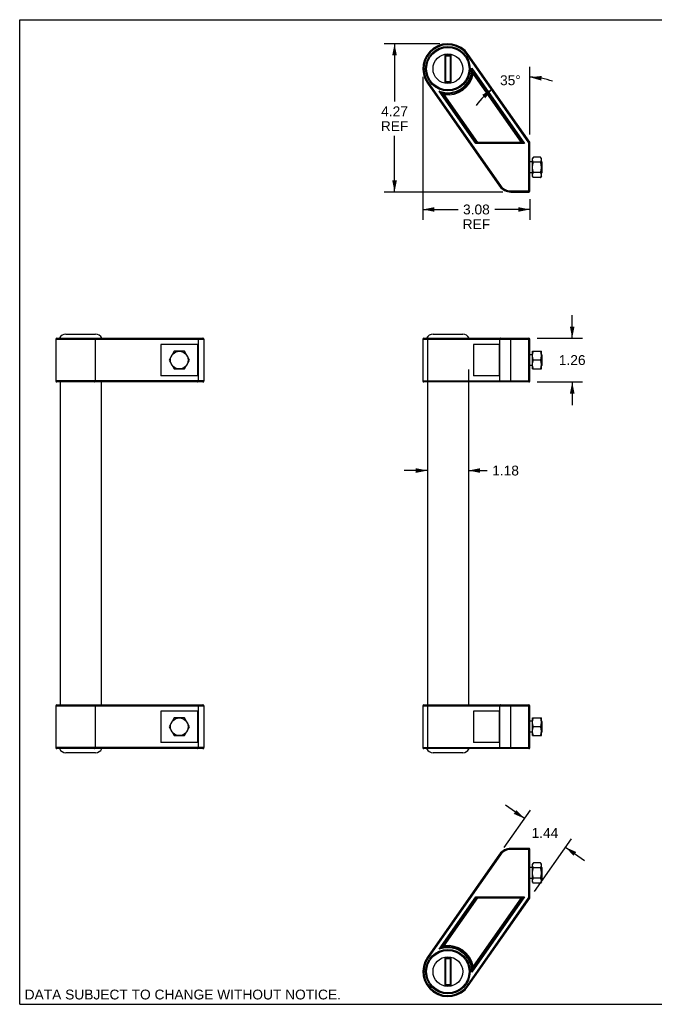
# Model space of a CAD drawing. Header units: inches. Extents: x 0 to 36.7, y 0 to 28.3.
# Tile 1 of 2: x 0 to 18.3, y 0 to 28.3. Entities that reach past the tile are written whole.
import ezdxf

# ---------------------------------------------------------------- set-up
doc = ezdxf.new("R2010")
doc.units = ezdxf.units.IN
doc.header["$LTSCALE"] = 2.016667
doc.header["$MEASUREMENT"] = 0
doc.layers.get('0').update_dxf_attribs({"linetype": 'CONTINUOUS'})
doc.layers.add('DIMENSIONS', color=7, linetype='CONTINUOUS')
doc.styles.get("Standard").update_dxf_attribs({"font": 'arial.ttf'})
doc.dimstyles.new('DIMSTYLE_1', dxfattribs={"dimtxt": 0.283333, "dimasz": 0.333333, "dimexe": 0.09, "dimexo": 0.07, "dimgap": 0.0425, "dimtad": 0, "dimtih": 1, "dimtoh": 1, "dimzin": 4, "dimdsep": 46, "dimtxsty": 'Standard', "dimblk": '_FILLED', "dimblk1": '_FILLED', "dimblk2": '_FILLED', "dimcen": 0.09, "dimazin": 1, "dimtfac": 1, "dimtdec": 3, "dimtofl": 0, "dimtmove": 0, "dimatfit": 3, "dimldrblk": '_FILLED', "dimfxl": 0, "dimtolj": 1, "dimtzin": 4, "dimarcsym": 0})
doc.dimstyles.new('DIMSTYLE_2', dxfattribs={"dimtxt": 0.283333, "dimasz": 0.333333, "dimexe": 0.09, "dimexo": 0.07, "dimgap": 0.0425, "dimtad": 0, "dimtih": 1, "dimtoh": 1, "dimdec": 0, "dimzin": 4, "dimdsep": 46, "dimtxsty": 'Standard', "dimblk": '_FILLED', "dimblk1": '_FILLED', "dimblk2": '_FILLED', "dimcen": 0.09, "dimadec": 0, "dimazin": 1, "dimtfac": 1, "dimtdec": 3, "dimtofl": 0, "dimtmove": 0, "dimatfit": 3, "dimldrblk": '_FILLED', "dimfxl": 0, "dimtolj": 1, "dimtzin": 4, "dimarcsym": 0})

# ---------------------------------------------------------------- blocks, each defined once
blk = doc.blocks.new('_FILLED')
at = {"color": 0, "linetype": 'ByBlock'}
blk.add_solid([(0, 0), (-1, 0.2), (-1, -0.2)], dxfattribs=at)
blk = doc.blocks.new('*D1')
at = {"layer": 'DIMENSIONS', "color": 2, "linetype": 'Continuous'}
for p, q in [((12.09, 27.64), (10.489, 27.64)), ((10.789, 27.64), (10.789, 25.98)), ((10.789, 23.374), (10.789, 24.988)), ((13.906, 23.374), (10.489, 23.374))]:
    blk.add_line(p, q, dxfattribs=at)
at = {"layer": 'DIMENSIONS', "color": 2, "linetype": 'Continuous', "xscale": 0.3333333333, "yscale": 0.3333333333, "zscale": 0.3333333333}
for p, rotation in [((10.789, 27.64), 90), ((10.789, 23.374), 270)]:
    blk.add_blockref('_FILLED', p, dxfattribs=dict(at, rotation=rotation))
at = {"layer": 'DIMENSIONS', "color": 2, "linetype": 'Continuous', "insert": (10.789, 25.838), "char_height": 0.2833, "width": 0.78996, "attachment_point": 2, "line_spacing_factor": 0.9}
blk.add_mtext('4.27\\PREF', dxfattribs=at)
blk = doc.blocks.new('*D2')
at = {"layer": 'DIMENSIONS', "color": 2, "linetype": 'Continuous'}
for p, q in [((11.605, 26.689), (11.605, 22.572)), ((14.685, 23.17), (14.685, 22.572)), ((11.605, 22.872), (12.618, 22.872)), ((14.685, 22.872), (13.672, 22.872))]:
    blk.add_line(p, q, dxfattribs=at)
at = {"layer": 'DIMENSIONS', "color": 2, "linetype": 'Continuous', "xscale": 0.3333333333, "yscale": 0.3333333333, "zscale": 0.3333333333, "rotation": 180}
blk.add_blockref('_FILLED', (11.605, 22.872), dxfattribs=at)
at = {"layer": 'DIMENSIONS', "color": 2, "linetype": 'Continuous', "xscale": 0.3333333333, "yscale": 0.3333333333, "zscale": 0.3333333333}
blk.add_blockref('_FILLED', (14.685, 22.872), dxfattribs=at)
at = {"layer": 'DIMENSIONS', "color": 2, "linetype": 'Continuous', "insert": (13.145, 23.014), "char_height": 0.2833, "width": 0.78996, "attachment_point": 2, "line_spacing_factor": 0.9}
blk.add_mtext('3.08\\PREF', dxfattribs=at)
blk = doc.blocks.new('*D3')
at = {"layer": 'DIMENSIONS', "color": 2, "linetype": 'Continuous'}
blk.add_line((14.685, 25.025), (14.685, 26.977), dxfattribs=at)
for start, end in [(69.6352, 90), (125, 145.3648)]:
    blk.add_arc((14.685, 24.801), 1.876, start, end, dxfattribs=at)
for points in [[(15.023, 26.714), (14.685, 26.677), (15.012, 26.581)], [(13.398, 26.072), (13.61, 26.337), (13.312, 26.174)]]:
    blk.add_solid(points, dxfattribs=at)
at = {"layer": 'DIMENSIONS', "color": 2, "linetype": 'Continuous', "insert": (14.121, 26.732), "char_height": 0.28333, "width": 0.62916, "attachment_point": 2, "line_spacing_factor": 0.9}
blk.add_mtext('35\\fgdt;{\\fgdt;~}', dxfattribs=at)
blk = doc.blocks.new('*D4')
at = {"layer": 'DIMENSIONS', "color": 2, "linetype": 'Continuous'}
for p, q in [((15.902, 19.168), (15.902, 19.835)), ((14.889, 19.168), (16.202, 19.168)), ((14.889, 17.908), (16.202, 17.908)), ((15.902, 17.908), (15.902, 17.241))]:
    blk.add_line(p, q, dxfattribs=at)
at = {"layer": 'DIMENSIONS', "color": 2, "linetype": 'Continuous', "xscale": 0.3333333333, "yscale": 0.3333333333, "zscale": 0.3333333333}
for p, rotation in [((15.902, 19.168), 270), ((15.902, 17.908), 90)]:
    blk.add_blockref('_FILLED', p, dxfattribs=dict(at, rotation=rotation))
at = {"layer": 'DIMENSIONS', "color": 2, "linetype": 'Continuous', "insert": (15.902, 18.68), "char_height": 0.2833, "width": 0.76995, "attachment_point": 2, "line_spacing_factor": 0.9}
blk.add_mtext('1.26', dxfattribs=at)
blk = doc.blocks.new('*D5')
at = {"layer": 'DIMENSIONS', "color": 2, "linetype": 'Continuous'}
for p, q in [((12.914, 18.264), (12.914, 15.06)), ((11.733, 15.36), (11.066, 15.36)), ((12.914, 15.36), (13.457, 15.36))]:
    blk.add_line(p, q, dxfattribs=at)
at = {"layer": 'DIMENSIONS', "color": 2, "linetype": 'Continuous', "xscale": 0.3333333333, "yscale": 0.3333333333, "zscale": 0.3333333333}
blk.add_blockref('_FILLED', (11.733, 15.36), dxfattribs=at)
at = {"layer": 'DIMENSIONS', "color": 2, "linetype": 'Continuous', "xscale": 0.3333333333, "yscale": 0.3333333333, "zscale": 0.3333333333, "rotation": 180}
blk.add_blockref('_FILLED', (12.914, 15.36), dxfattribs=at)
at = {"layer": 'DIMENSIONS', "color": 2, "linetype": 'Continuous', "insert": (13.599, 15.501), "char_height": 0.2833, "width": 0.76995, "attachment_point": 1, "line_spacing_factor": 0.9}
blk.add_mtext('1.18', dxfattribs=at)
blk = doc.blocks.new('*D6')
at = {"layer": 'DIMENSIONS', "color": 2, "linetype": 'Continuous'}
for p, q in [((14.53, 5.344), (13.983, 5.726)), ((13.945, 4.509), (14.702, 5.59)), ((14.814, 3.244), (15.879, 4.765)), ((15.707, 4.52), (16.253, 4.137))]:
    blk.add_line(p, q, dxfattribs=at)
at = {"layer": 'DIMENSIONS', "color": 2, "linetype": 'Continuous', "xscale": 0.3333333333, "yscale": 0.3333333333, "zscale": 0.3333333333}
for p, rotation in [((14.53, 5.344), 325), ((15.707, 4.52), 145)]:
    blk.add_blockref('_FILLED', p, dxfattribs=dict(at, rotation=rotation))
at = {"layer": 'DIMENSIONS', "color": 2, "linetype": 'Continuous', "insert": (15.118, 5.073), "char_height": 0.2833, "width": 0.76995, "attachment_point": 2, "line_spacing_factor": 0.9}
blk.add_mtext('1.44', dxfattribs=at)

msp = doc.modelspace()

# ---------------------------------------------------------------- linework, layer by layer
at = {"color": 7, "linetype": 'Continuous'}
for p, q in [((0, 0), (0, 28.333)), ((0, 28.333), (36.667, 28.333)), ((12.241, 26.527), (12.241, 27.317)), ((12.261, 27.297), (12.241, 27.317)), ((12.241, 27.317), (12.406, 27.317)), ((12.261, 26.547), (12.261, 27.297)), ((12.261, 27.297), (12.386, 27.297)), ((12.386, 27.297), (12.406, 27.317)), ((12.386, 27.297), (12.386, 26.547)), ((12.406, 27.317), (12.406, 26.527)), ((12.887, 27.317), (12.912, 27.334)), ((14.655, 24.792), (12.887, 27.317)), ((14.68, 24.809), (12.912, 27.334)), ((13.012, 26.935), (14.527, 24.771)), ((13.03, 26.873), (13.028, 26.88)), ((13.038, 26.846), (14.469, 24.801)), ((13.042, 26.829), (13.044, 26.822)), ((13.044, 26.822), (13.045, 26.815)), ((13.054, 26.775), (13.056, 26.768)), ((13.056, 26.768), (14.433, 24.801)), ((11.759, 26.527), (11.735, 26.51)), ((11.735, 26.51), (13.811, 23.544)), ((11.759, 26.527), (13.836, 23.561)), ((12.261, 26.547), (12.241, 26.527)), ((12.406, 26.527), (12.241, 26.527)), ((12.386, 26.547), (12.261, 26.547)), ((12.386, 26.547), (12.406, 26.527)), ((13.132, 24.771), (12.075, 26.28)), ((12.134, 26.236), (12.128, 26.241)), ((13.147, 24.801), (12.15, 26.225)), ((12.171, 26.211), (12.177, 26.207)), ((12.177, 26.207), (12.184, 26.202)), ((13.184, 24.801), (12.218, 26.181)), ((14.527, 24.771), (13.132, 24.771)), ((14.469, 24.801), (13.147, 24.801)), ((14.49, 24.79), (14.484, 24.794)), ((14.527, 24.771), (14.49, 24.79)), ((14.655, 24.792), (14.68, 24.809)), ((14.685, 24.792), (14.655, 24.792)), ((14.655, 23.374), (14.655, 24.792)), ((14.685, 23.404), (14.685, 24.792)), ((14.784, 24.379), (14.76, 24.339)), ((14.993, 24.379), (14.784, 24.379)), ((15.016, 24.339), (14.993, 24.379)), ((14.76, 24.24), (14.685, 24.24)), ((14.76, 23.829), (14.76, 24.339)), ((14.993, 24.231), (14.784, 24.231)), ((15.016, 23.829), (15.016, 24.339)), ((15.025, 24.24), (15.016, 24.24)), ((15.025, 24.24), (15.035, 24.23)), ((15.025, 23.928), (15.025, 24.24)), ((15.035, 23.938), (15.035, 24.23)), ((14.76, 23.928), (14.685, 23.928)), ((14.784, 23.788), (14.76, 23.829)), ((14.993, 23.936), (14.784, 23.936)), ((15.016, 23.829), (14.993, 23.788)), ((15.025, 23.928), (15.016, 23.928)), ((15.025, 23.928), (15.035, 23.938)), ((13.836, 23.561), (13.811, 23.544)), ((14.993, 23.788), (14.784, 23.788)), ((14.139, 23.404), (14.685, 23.404)), ((14.139, 23.404), (14.139, 23.374)), ((14.139, 23.374), (14.655, 23.374)), ((1.329, 19.287), (2.183, 19.287)), ((11.896, 19.287), (12.75, 19.287)), ((1.037, 19.138), (1.037, 17.938)), ((1.037, 19.138), (5.304, 19.138)), ((1.067, 19.168), (5.274, 19.168)), ((2.168, 19.138), (2.168, 17.938)), ((4.061, 18.991), (4.061, 18.085)), ((5.127, 18.991), (4.061, 18.991)), ((5.127, 18.085), (5.127, 18.991)), ((5.133, 19.138), (5.133, 17.938)), ((5.304, 19.138), (5.304, 17.938)), ((11.605, 19.138), (11.605, 17.938)), ((11.605, 19.138), (14.685, 19.138)), ((11.635, 19.168), (14.655, 19.168)), ((11.735, 19.138), (11.735, 17.938)), ((13.06, 18.991), (13.06, 18.085)), ((13.807, 18.991), (13.06, 18.991)), ((13.807, 18.085), (13.807, 18.991)), ((13.811, 19.138), (13.811, 17.938)), ((14.139, 17.908), (14.139, 19.168)), ((14.655, 17.908), (14.655, 19.168)), ((14.685, 17.938), (14.685, 19.138)), ((4.446, 18.794), (4.298, 18.538)), ((4.742, 18.794), (4.446, 18.794)), ((4.89, 18.538), (4.742, 18.794)), ((14.761, 18.794), (14.76, 18.793)), ((14.76, 18.283), (14.76, 18.793)), ((14.761, 18.794), (15.016, 18.794)), ((15.016, 18.793), (15.016, 18.794)), ((15.016, 18.283), (15.016, 18.793)), ((4.298, 18.538), (4.446, 18.282)), ((4.742, 18.282), (4.89, 18.538)), ((14.76, 18.694), (14.685, 18.694)), ((14.993, 18.538), (14.784, 18.538)), ((15.025, 18.694), (15.016, 18.694)), ((15.025, 18.382), (15.025, 18.694)), ((15.035, 18.684), (15.025, 18.694)), ((15.035, 18.392), (15.035, 18.684)), ((4.446, 18.282), (4.742, 18.282)), ((14.76, 18.382), (14.685, 18.382)), ((14.761, 18.282), (14.76, 18.283)), ((14.761, 18.282), (15.016, 18.282)), ((15.025, 18.382), (15.016, 18.382)), ((15.016, 18.283), (15.016, 18.282)), ((15.035, 18.392), (15.025, 18.382)), ((5.304, 17.938), (1.037, 17.938)), ((5.274, 17.908), (1.067, 17.908)), ((1.165, 17.908), (1.165, 8.617)), ((2.346, 17.908), (2.346, 8.617)), ((5.127, 18.085), (4.061, 18.085)), ((11.605, 17.938), (14.685, 17.938)), ((14.655, 17.908), (11.635, 17.908)), ((11.733, 17.908), (11.733, 8.617)), ((12.914, 17.908), (12.914, 8.617)), ((13.807, 18.085), (13.06, 18.085)), ((1.037, 8.587), (5.304, 8.587)), ((1.037, 8.587), (1.037, 7.387)), ((1.067, 8.617), (5.274, 8.617)), ((2.168, 8.587), (2.168, 7.387)), ((5.133, 8.587), (5.133, 7.387)), ((5.304, 8.587), (5.304, 7.387)), ((11.605, 8.587), (14.685, 8.587)), ((11.605, 8.587), (11.605, 7.387)), ((11.635, 8.617), (14.655, 8.617)), ((11.735, 8.587), (11.735, 7.387)), ((13.811, 8.587), (13.811, 7.387)), ((14.139, 7.357), (14.139, 8.617)), ((14.655, 7.357), (14.655, 8.617)), ((14.685, 7.387), (14.685, 8.587)), ((5.127, 8.44), (4.061, 8.44)), ((4.061, 8.44), (4.061, 7.534)), ((4.446, 8.243), (4.298, 7.987)), ((4.742, 8.243), (4.446, 8.243)), ((4.89, 7.987), (4.742, 8.243)), ((5.127, 7.534), (5.127, 8.44)), ((13.807, 8.44), (13.06, 8.44)), ((13.06, 8.44), (13.06, 7.534)), ((13.807, 7.534), (13.807, 8.44)), ((14.761, 8.243), (14.76, 8.242)), ((14.76, 7.732), (14.76, 8.242)), ((14.761, 8.243), (15.016, 8.243)), ((15.016, 8.242), (15.016, 8.243)), ((15.016, 7.732), (15.016, 8.242)), ((4.298, 7.987), (4.446, 7.731)), ((4.742, 7.731), (4.89, 7.987)), ((14.76, 8.143), (14.685, 8.143)), ((14.993, 7.987), (14.784, 7.987)), ((15.025, 8.143), (15.016, 8.143)), ((15.035, 8.133), (15.025, 8.143)), ((15.025, 7.831), (15.025, 8.143)), ((15.035, 7.841), (15.035, 8.133)), ((4.446, 7.731), (4.742, 7.731)), ((14.76, 7.831), (14.685, 7.831)), ((14.761, 7.731), (14.76, 7.732)), ((14.761, 7.731), (15.016, 7.731)), ((15.025, 7.831), (15.016, 7.831)), ((15.016, 7.732), (15.016, 7.731)), ((15.035, 7.841), (15.025, 7.831)), ((5.304, 7.387), (1.037, 7.387)), ((5.127, 7.534), (4.061, 7.534)), ((11.605, 7.387), (14.685, 7.387)), ((13.807, 7.534), (13.06, 7.534)), ((5.274, 7.357), (1.067, 7.357)), ((2.183, 7.238), (1.329, 7.238)), ((14.655, 7.357), (11.635, 7.357)), ((12.75, 7.238), (11.896, 7.238)), ((13.811, 4.318), (11.735, 1.352)), ((13.836, 4.301), (11.759, 1.335)), ((13.836, 4.301), (13.811, 4.318)), ((14.139, 4.458), (14.139, 4.488)), ((14.655, 4.488), (14.139, 4.488)), ((14.685, 4.458), (14.139, 4.458)), ((14.655, 3.07), (14.655, 4.488)), ((14.685, 3.07), (14.685, 4.458)), ((14.784, 4.074), (14.76, 4.033)), ((14.76, 3.523), (14.76, 4.033)), ((14.993, 4.074), (14.784, 4.074)), ((15.016, 4.033), (14.993, 4.074)), ((15.016, 3.523), (15.016, 4.033)), ((14.76, 3.934), (14.685, 3.934)), ((14.993, 3.926), (14.784, 3.926)), ((15.025, 3.934), (15.016, 3.934)), ((15.025, 3.622), (15.025, 3.934)), ((15.025, 3.934), (15.035, 3.924)), ((15.035, 3.632), (15.035, 3.924)), ((14.76, 3.622), (14.685, 3.622)), ((14.784, 3.483), (14.76, 3.523)), ((14.993, 3.631), (14.784, 3.631)), ((14.993, 3.483), (14.784, 3.483)), ((15.016, 3.523), (14.993, 3.483)), ((15.025, 3.622), (15.016, 3.622)), ((15.025, 3.622), (15.035, 3.632)), ((12.075, 1.582), (13.132, 3.091)), ((12.15, 1.638), (13.147, 3.061)), ((12.218, 1.681), (13.184, 3.061)), ((12.887, 0.545), (14.655, 3.07)), ((12.912, 0.528), (14.68, 3.053)), ((14.527, 3.091), (13.012, 0.927)), ((14.469, 3.061), (13.038, 1.016)), ((14.433, 3.061), (13.056, 1.094)), ((13.132, 3.091), (14.527, 3.091)), ((13.147, 3.061), (14.469, 3.061)), ((14.484, 3.068), (14.523, 3.089)), ((14.523, 3.089), (14.527, 3.091)), ((14.685, 3.07), (14.655, 3.07)), ((14.68, 3.053), (14.655, 3.07)), ((12.128, 1.621), (12.121, 1.617)), ((12.164, 1.647), (12.171, 1.651)), ((12.171, 1.651), (12.177, 1.655)), ((12.211, 1.677), (12.218, 1.681)), ((11.759, 1.335), (11.735, 1.352)), ((12.261, 1.315), (12.241, 1.335)), ((12.241, 0.545), (12.241, 1.335)), ((12.241, 1.335), (12.406, 1.335)), ((12.261, 0.565), (12.261, 1.315)), ((12.261, 1.315), (12.386, 1.315)), ((12.386, 1.315), (12.406, 1.335)), ((12.386, 1.315), (12.386, 0.565)), ((12.406, 1.335), (12.406, 0.545)), ((13.032, 0.997), (13.03, 0.989)), ((13.044, 1.04), (13.045, 1.047)), ((13.045, 1.047), (13.047, 1.055)), ((12.261, 0.565), (12.241, 0.545)), ((12.406, 0.545), (12.241, 0.545)), ((12.386, 0.565), (12.261, 0.565)), ((12.386, 0.565), (12.406, 0.545)), ((12.887, 0.545), (12.912, 0.528)), ((0, 0), (36.667, 0))]:
    msp.add_line(p, q, dxfattribs=at)
for points in [[(13.028, 26.88), (13.027, 26.884), (13.026, 26.887), (13.025, 26.891), (13.024, 26.895), (13.023, 26.898), (13.022, 26.902), (13.021, 26.906), (13.02, 26.91), (13.019, 26.913), (13.017, 26.917), (13.016, 26.921), (13.015, 26.924), (13.014, 26.928), (13.013, 26.932), (13.012, 26.935)], [(13.034, 26.858), (13.032, 26.865), (13.03, 26.873)], [(13.037, 26.847), (13.037, 26.849), (13.036, 26.852), (13.035, 26.855), (13.034, 26.858)], [(13.037, 26.847), (13.038, 26.845), (13.038, 26.842), (13.039, 26.84), (13.04, 26.836), (13.041, 26.833), (13.042, 26.829)], [(13.045, 26.815), (13.047, 26.807), (13.048, 26.803), (13.049, 26.799), (13.05, 26.795), (13.051, 26.791), (13.051, 26.787), (13.052, 26.783), (13.053, 26.779), (13.054, 26.775)], [(12.128, 26.241), (12.121, 26.245), (12.118, 26.247), (12.115, 26.249), (12.112, 26.252), (12.109, 26.254), (12.106, 26.256), (12.103, 26.259), (12.1, 26.261), (12.097, 26.263), (12.093, 26.266), (12.09, 26.268), (12.087, 26.27), (12.084, 26.273), (12.081, 26.275), (12.078, 26.277), (12.075, 26.28)], [(12.151, 26.224), (12.15, 26.225), (12.148, 26.226), (12.145, 26.228), (12.143, 26.23), (12.14, 26.232), (12.134, 26.236)], [(12.151, 26.224), (12.153, 26.223), (12.156, 26.221), (12.159, 26.219), (12.161, 26.217), (12.164, 26.215), (12.171, 26.211)], [(12.184, 26.202), (12.187, 26.2), (12.19, 26.198), (12.194, 26.196), (12.197, 26.194), (12.201, 26.192), (12.204, 26.189), (12.207, 26.187), (12.211, 26.185), (12.218, 26.181)], [(13.136, 24.78), (13.134, 24.775), (13.132, 24.771)], [(13.147, 24.801), (13.147, 24.801), (13.146, 24.799), (13.136, 24.78)], [(14.484, 24.794), (14.48, 24.795), (14.477, 24.797), (14.474, 24.798), (14.472, 24.8), (14.47, 24.8), (14.469, 24.801)], [(14.784, 24.231), (14.779, 24.24), (14.775, 24.248), (14.771, 24.257), (14.768, 24.265), (14.766, 24.273), (14.764, 24.281), (14.762, 24.289), (14.761, 24.297), (14.761, 24.305), (14.761, 24.313), (14.762, 24.321), (14.764, 24.329), (14.766, 24.338), (14.768, 24.346), (14.771, 24.354), (14.775, 24.362), (14.779, 24.371), (14.784, 24.379)], [(14.993, 24.231), (14.998, 24.24), (15.002, 24.248), (15.006, 24.257), (15.009, 24.265), (15.011, 24.273), (15.013, 24.281), (15.015, 24.289), (15.016, 24.297), (15.016, 24.305), (15.016, 24.313), (15.015, 24.321), (15.013, 24.329), (15.011, 24.338), (15.009, 24.346), (15.006, 24.354), (15.002, 24.362), (14.998, 24.371), (14.993, 24.379)], [(14.784, 23.936), (14.779, 23.953), (14.775, 23.97), (14.771, 23.987), (14.768, 24.003), (14.766, 24.019), (14.764, 24.035), (14.762, 24.051), (14.761, 24.067), (14.761, 24.084), (14.761, 24.1), (14.762, 24.116), (14.764, 24.132), (14.766, 24.148), (14.768, 24.164), (14.771, 24.181), (14.775, 24.197), (14.779, 24.214), (14.784, 24.231)], [(14.993, 23.936), (14.998, 23.953), (15.002, 23.97), (15.006, 23.987), (15.009, 24.003), (15.011, 24.019), (15.013, 24.035), (15.015, 24.051), (15.016, 24.067), (15.016, 24.084), (15.016, 24.1), (15.015, 24.116), (15.013, 24.132), (15.011, 24.148), (15.009, 24.164), (15.006, 24.181), (15.002, 24.197), (14.998, 24.214), (14.993, 24.231)], [(14.784, 23.788), (14.779, 23.797), (14.775, 23.805), (14.771, 23.813), (14.768, 23.821), (14.766, 23.83), (14.764, 23.838), (14.762, 23.846), (14.761, 23.854), (14.761, 23.862), (14.761, 23.87), (14.762, 23.878), (14.764, 23.886), (14.766, 23.894), (14.768, 23.902), (14.771, 23.91), (14.775, 23.919), (14.779, 23.927), (14.784, 23.936)], [(14.993, 23.788), (14.998, 23.797), (15.002, 23.805), (15.006, 23.813), (15.009, 23.821), (15.011, 23.83), (15.013, 23.838), (15.015, 23.846), (15.016, 23.854), (15.016, 23.862), (15.016, 23.87), (15.015, 23.878), (15.013, 23.886), (15.011, 23.894), (15.009, 23.902), (15.006, 23.91), (15.002, 23.919), (14.998, 23.927), (14.993, 23.936)], [(2.151, 19.168), (2.153, 19.168), (2.156, 19.167), (2.158, 19.165), (2.161, 19.162), (2.163, 19.159), (2.164, 19.156), (2.166, 19.152), (2.167, 19.147), (2.168, 19.143), (2.168, 19.138)], [(5.116, 19.168), (5.119, 19.168), (5.122, 19.167), (5.124, 19.165), (5.126, 19.162), (5.128, 19.159), (5.13, 19.156), (5.132, 19.152), (5.133, 19.147), (5.133, 19.143), (5.133, 19.138)], [(11.759, 19.168), (11.755, 19.168), (11.752, 19.167), (11.748, 19.165), (11.745, 19.162), (11.742, 19.159), (11.739, 19.156), (11.737, 19.152), (11.736, 19.147), (11.735, 19.143), (11.735, 19.138)], [(13.836, 19.168), (13.832, 19.168), (13.828, 19.167), (13.825, 19.165), (13.821, 19.162), (13.818, 19.159), (13.816, 19.156), (13.814, 19.152), (13.812, 19.147), (13.812, 19.143), (13.811, 19.138)], [(14.784, 18.538), (14.779, 18.553), (14.775, 18.568), (14.771, 18.582), (14.768, 18.596), (14.766, 18.61), (14.764, 18.624), (14.762, 18.638), (14.761, 18.652), (14.761, 18.666), (14.761, 18.68), (14.762, 18.694), (14.764, 18.708), (14.766, 18.722), (14.768, 18.736), (14.771, 18.75), (14.775, 18.764), (14.779, 18.779), (14.784, 18.794)], [(14.993, 18.538), (14.998, 18.553), (15.002, 18.568), (15.006, 18.582), (15.009, 18.596), (15.011, 18.61), (15.013, 18.624), (15.015, 18.638), (15.016, 18.652), (15.016, 18.666), (15.016, 18.68), (15.015, 18.694), (15.013, 18.708), (15.011, 18.722), (15.009, 18.736), (15.006, 18.75), (15.002, 18.764), (14.998, 18.779), (14.993, 18.794)], [(14.784, 18.282), (14.779, 18.297), (14.775, 18.312), (14.771, 18.326), (14.768, 18.34), (14.766, 18.354), (14.764, 18.368), (14.762, 18.382), (14.761, 18.396), (14.761, 18.41), (14.761, 18.424), (14.762, 18.438), (14.764, 18.452), (14.766, 18.466), (14.768, 18.48), (14.771, 18.494), (14.775, 18.508), (14.779, 18.523), (14.784, 18.538)], [(14.993, 18.282), (14.998, 18.297), (15.002, 18.312), (15.006, 18.326), (15.009, 18.34), (15.011, 18.354), (15.013, 18.368), (15.015, 18.382), (15.016, 18.396), (15.016, 18.41), (15.016, 18.424), (15.015, 18.438), (15.013, 18.452), (15.011, 18.466), (15.009, 18.48), (15.006, 18.494), (15.002, 18.508), (14.998, 18.523), (14.993, 18.538)], [(2.151, 17.908), (2.153, 17.908), (2.156, 17.909), (2.158, 17.911), (2.161, 17.914), (2.163, 17.917), (2.164, 17.92), (2.166, 17.924), (2.167, 17.929), (2.168, 17.933), (2.168, 17.938)], [(5.116, 17.908), (5.119, 17.908), (5.122, 17.909), (5.124, 17.911), (5.126, 17.914), (5.128, 17.917), (5.13, 17.92), (5.132, 17.924), (5.133, 17.929), (5.133, 17.933), (5.133, 17.938)], [(11.759, 17.908), (11.755, 17.908), (11.752, 17.909), (11.748, 17.911), (11.745, 17.914), (11.742, 17.917), (11.739, 17.92), (11.737, 17.924), (11.736, 17.929), (11.735, 17.933), (11.735, 17.938)], [(13.836, 17.908), (13.832, 17.908), (13.828, 17.909), (13.825, 17.911), (13.821, 17.914), (13.818, 17.917), (13.816, 17.92), (13.814, 17.924), (13.812, 17.929), (13.812, 17.933), (13.811, 17.938)], [(2.151, 8.617), (2.153, 8.616), (2.156, 8.615), (2.158, 8.614), (2.161, 8.611), (2.163, 8.608), (2.164, 8.604), (2.166, 8.6), (2.167, 8.596), (2.168, 8.591), (2.168, 8.587)], [(5.116, 8.617), (5.119, 8.616), (5.122, 8.615), (5.124, 8.614), (5.126, 8.611), (5.128, 8.608), (5.13, 8.604), (5.132, 8.6), (5.133, 8.596), (5.133, 8.591), (5.133, 8.587)], [(11.759, 8.617), (11.755, 8.616), (11.752, 8.615), (11.748, 8.614), (11.745, 8.611), (11.742, 8.608), (11.739, 8.604), (11.737, 8.6), (11.736, 8.596), (11.735, 8.591), (11.735, 8.587)], [(13.836, 8.617), (13.832, 8.616), (13.828, 8.615), (13.825, 8.614), (13.821, 8.611), (13.818, 8.608), (13.816, 8.604), (13.814, 8.6), (13.812, 8.596), (13.812, 8.591), (13.811, 8.587)], [(14.784, 7.987), (14.779, 8.002), (14.775, 8.016), (14.771, 8.031), (14.768, 8.045), (14.766, 8.059), (14.764, 8.073), (14.762, 8.087), (14.761, 8.101), (14.761, 8.115), (14.761, 8.129), (14.762, 8.143), (14.764, 8.157), (14.766, 8.171), (14.768, 8.185), (14.771, 8.199), (14.775, 8.213), (14.779, 8.228), (14.784, 8.243)], [(14.993, 7.987), (14.998, 8.002), (15.002, 8.016), (15.006, 8.031), (15.009, 8.045), (15.011, 8.059), (15.013, 8.073), (15.015, 8.087), (15.016, 8.101), (15.016, 8.115), (15.016, 8.129), (15.015, 8.143), (15.013, 8.157), (15.011, 8.171), (15.009, 8.185), (15.006, 8.199), (15.002, 8.213), (14.998, 8.228), (14.993, 8.243)], [(14.784, 7.731), (14.779, 7.746), (14.775, 7.76), (14.771, 7.775), (14.768, 7.789), (14.766, 7.803), (14.764, 7.817), (14.762, 7.831), (14.761, 7.845), (14.761, 7.859), (14.761, 7.873), (14.762, 7.887), (14.764, 7.901), (14.766, 7.915), (14.768, 7.929), (14.771, 7.943), (14.775, 7.957), (14.779, 7.972), (14.784, 7.987)], [(14.993, 7.731), (14.998, 7.746), (15.002, 7.76), (15.006, 7.775), (15.009, 7.789), (15.011, 7.803), (15.013, 7.817), (15.015, 7.831), (15.016, 7.845), (15.016, 7.859), (15.016, 7.873), (15.015, 7.887), (15.013, 7.901), (15.011, 7.915), (15.009, 7.929), (15.006, 7.943), (15.002, 7.957), (14.998, 7.972), (14.993, 7.987)], [(2.151, 7.357), (2.153, 7.357), (2.156, 7.358), (2.158, 7.36), (2.161, 7.363), (2.163, 7.366), (2.164, 7.369), (2.166, 7.373), (2.167, 7.378), (2.168, 7.382), (2.168, 7.387)], [(5.116, 7.357), (5.119, 7.357), (5.122, 7.358), (5.124, 7.36), (5.126, 7.363), (5.128, 7.366), (5.13, 7.369), (5.132, 7.373), (5.133, 7.378), (5.133, 7.382), (5.133, 7.387)], [(11.759, 7.357), (11.755, 7.357), (11.752, 7.358), (11.748, 7.36), (11.745, 7.363), (11.742, 7.366), (11.739, 7.369), (11.737, 7.373), (11.736, 7.378), (11.735, 7.382), (11.735, 7.387)], [(13.836, 7.357), (13.832, 7.357), (13.828, 7.358), (13.825, 7.36), (13.821, 7.363), (13.818, 7.366), (13.816, 7.369), (13.814, 7.373), (13.812, 7.378), (13.812, 7.382), (13.811, 7.387)], [(14.784, 3.926), (14.779, 3.935), (14.775, 3.943), (14.771, 3.952), (14.768, 3.96), (14.766, 3.968), (14.764, 3.976), (14.762, 3.984), (14.761, 3.992), (14.761, 4), (14.761, 4.008), (14.762, 4.016), (14.764, 4.024), (14.766, 4.032), (14.768, 4.041), (14.771, 4.049), (14.775, 4.057), (14.779, 4.065), (14.784, 4.074)], [(14.993, 3.926), (14.998, 3.935), (15.002, 3.943), (15.006, 3.952), (15.009, 3.96), (15.011, 3.968), (15.013, 3.976), (15.015, 3.984), (15.016, 3.992), (15.016, 4), (15.016, 4.008), (15.015, 4.016), (15.013, 4.024), (15.011, 4.032), (15.009, 4.041), (15.006, 4.049), (15.002, 4.057), (14.998, 4.065), (14.993, 4.074)], [(14.784, 3.631), (14.779, 3.648), (14.775, 3.665), (14.771, 3.681), (14.768, 3.698), (14.766, 3.714), (14.764, 3.73), (14.762, 3.746), (14.761, 3.762), (14.761, 3.778), (14.761, 3.795), (14.762, 3.811), (14.764, 3.827), (14.766, 3.843), (14.768, 3.859), (14.771, 3.876), (14.775, 3.892), (14.779, 3.909), (14.784, 3.926)], [(14.993, 3.631), (14.998, 3.648), (15.002, 3.665), (15.006, 3.681), (15.009, 3.698), (15.011, 3.714), (15.013, 3.73), (15.015, 3.746), (15.016, 3.762), (15.016, 3.778), (15.016, 3.795), (15.015, 3.811), (15.013, 3.827), (15.011, 3.843), (15.009, 3.859), (15.006, 3.876), (15.002, 3.892), (14.998, 3.909), (14.993, 3.926)], [(14.784, 3.483), (14.779, 3.491), (14.775, 3.5), (14.771, 3.508), (14.768, 3.516), (14.766, 3.525), (14.764, 3.533), (14.762, 3.541), (14.761, 3.549), (14.761, 3.557), (14.761, 3.565), (14.762, 3.573), (14.764, 3.581), (14.766, 3.589), (14.768, 3.597), (14.771, 3.605), (14.775, 3.614), (14.779, 3.622), (14.784, 3.631)], [(14.993, 3.483), (14.998, 3.491), (15.002, 3.5), (15.006, 3.508), (15.009, 3.516), (15.011, 3.525), (15.013, 3.533), (15.015, 3.541), (15.016, 3.549), (15.016, 3.557), (15.016, 3.565), (15.015, 3.573), (15.013, 3.581), (15.011, 3.589), (15.009, 3.597), (15.006, 3.605), (15.002, 3.614), (14.998, 3.622), (14.993, 3.631)], [(13.14, 3.074), (13.136, 3.082), (13.134, 3.087), (13.132, 3.091)], [(13.147, 3.061), (13.147, 3.061), (13.146, 3.063), (13.14, 3.074)], [(14.469, 3.061), (14.47, 3.061), (14.472, 3.062), (14.474, 3.064), (14.477, 3.065), (14.48, 3.067), (14.484, 3.068)], [(12.121, 1.617), (12.118, 1.615), (12.115, 1.613), (12.112, 1.61), (12.109, 1.608), (12.106, 1.606), (12.103, 1.603), (12.1, 1.601), (12.097, 1.599), (12.093, 1.596), (12.09, 1.594), (12.087, 1.592), (12.084, 1.589), (12.081, 1.587), (12.078, 1.585), (12.075, 1.582)], [(12.14, 1.63), (12.134, 1.626), (12.128, 1.621)], [(12.15, 1.637), (12.148, 1.636), (12.145, 1.634), (12.143, 1.632), (12.14, 1.63)], [(12.15, 1.637), (12.151, 1.638), (12.153, 1.639), (12.156, 1.641), (12.159, 1.643), (12.161, 1.645), (12.164, 1.647)], [(12.177, 1.655), (12.184, 1.66), (12.187, 1.662), (12.19, 1.664), (12.194, 1.666), (12.197, 1.668), (12.201, 1.67), (12.204, 1.673), (12.207, 1.675), (12.211, 1.677)], [(13.03, 0.989), (13.028, 0.982), (13.027, 0.978), (13.026, 0.975), (13.025, 0.971), (13.024, 0.967), (13.023, 0.964), (13.022, 0.96), (13.021, 0.956), (13.02, 0.952), (13.019, 0.949), (13.017, 0.945), (13.016, 0.941), (13.015, 0.938), (13.014, 0.934), (13.013, 0.93), (13.012, 0.927)], [(13.038, 1.018), (13.037, 1.015), (13.037, 1.013), (13.036, 1.01), (13.035, 1.007), (13.034, 1.004), (13.032, 0.997)], [(13.038, 1.018), (13.038, 1.02), (13.039, 1.022), (13.04, 1.026), (13.041, 1.029), (13.042, 1.033), (13.044, 1.04)], [(13.047, 1.055), (13.048, 1.059), (13.049, 1.063), (13.05, 1.067), (13.051, 1.071), (13.051, 1.075), (13.052, 1.079), (13.053, 1.083), (13.054, 1.087), (13.056, 1.094)]]:
    msp.add_lwpolyline(points, dxfattribs=at)
for centre, radius in [((12.323, 26.922), 0.64), ((12.323, 26.922), 0.61), ((12.323, 26.922), 0.427), ((4.594, 18.538), 0.255), ((4.594, 7.987), 0.255), ((12.323, 0.94), 0.64), ((12.323, 0.94), 0.61), ((12.323, 0.94), 0.427)]:
    msp.add_circle(centre, radius, dxfattribs=at)
for centre, radius, start, end in [((12.323, 26.922), 0.719, 35, 215), ((12.323, 26.922), 0.689, 35, 215), ((12.323, 26.922), 0.689, 248.894, 1.106), ((12.323, 26.922), 0.719, 256.0917, 353.9083), ((12.323, 26.922), 0.749, 261.8923, 348.1077), ((14.655, 24.792), 0.03, 0, 35), ((14.139, 23.774), 0.4, 215, 270), ((14.139, 23.774), 0.37, 215, 270), ((14.655, 23.404), 0.03, 270, 360), ((1.329, 19.087), 0.2, 90, 156.045), ((2.183, 19.087), 0.2, 23.955, 90), ((11.896, 19.087), 0.2, 90, 156.0449), ((12.75, 19.087), 0.2, 23.9551, 90), ((1.067, 19.138), 0.03, 90, 180), ((5.274, 19.138), 0.03, 0, 90), ((11.635, 19.138), 0.03, 90, 180), ((14.655, 19.138), 0.03, 0, 90), ((1.067, 17.938), 0.03, 180, 270), ((5.274, 17.938), 0.03, 270, 360), ((11.635, 17.938), 0.03, 180, 270), ((14.655, 17.938), 0.03, 270, 360), ((1.067, 8.587), 0.03, 90, 180), ((5.274, 8.587), 0.03, 0, 90), ((11.635, 8.587), 0.03, 90, 180), ((14.655, 8.587), 0.03, 0, 90), ((1.067, 7.387), 0.03, 180, 270), ((5.274, 7.387), 0.03, 270, 360), ((11.635, 7.387), 0.03, 180, 270), ((14.655, 7.387), 0.03, 270, 360), ((1.329, 7.438), 0.2, 203.955, 270), ((2.183, 7.438), 0.2, 270, 336.045), ((11.896, 7.438), 0.2, 203.9551, 270), ((12.75, 7.438), 0.2, 270, 336.0449), ((14.139, 4.088), 0.4, 90, 145), ((14.139, 4.088), 0.37, 90, 145), ((14.655, 4.458), 0.03, 0, 90), ((14.655, 3.07), 0.03, 325, 360), ((12.323, 0.94), 0.689, 358.894, 111.106), ((12.323, 0.94), 0.719, 6.0917, 103.9083), ((12.323, 0.94), 0.749, 11.8923, 98.1077), ((12.323, 0.94), 0.719, 145, 325), ((12.323, 0.94), 0.689, 145, 325)]:
    msp.add_arc(centre, radius, start, end, dxfattribs=at)

# ---------------------------------------------------------------- texts
at = {"layer": 'DIMENSIONS', "color": 2, "linetype": 'Continuous', "insert": (0.143, 0.423), "char_height": 0.28333, "width": 9.08563, "attachment_point": 1, "line_spacing_factor": 0.9}
msp.add_mtext('DATA SUBJECT TO CHANGE WITHOUT NOTICE.', dxfattribs=at)

# ---------------------------------------------------------------- dimensions: what is measured, and where the dimension line sits
at = {"layer": 'DIMENSIONS', "color": 2, "linetype": 'Continuous'}
for base, p1, p2, angle, picture, middle in [((10.789, 27.64), (13.976, 23.374), (12.16, 27.64), 90, '*D1', (10.789, 25.484)), ((11.605, 22.872), (14.685, 22.502), (11.605, 26.759), 180, '*D2', (13.145, 22.659))]:
    dim = msp.add_linear_dim(base=base, p1=p1, p2=p2, angle=angle, text='<>\\PREF', dimstyle='DIMSTYLE_1', dxfattribs=at)
    dim.commit()
    dim.dimension.update_dxf_attribs({"geometry": picture, "text_midpoint": middle, "dimtype": 160})
dim = msp.add_angular_dim_2l(base=(14.1214, 26.5899), line1=((14.6854, 24.9362), (14.6854, 24.9549)), line2=((13.6605, 26.2648), (13.6497, 26.2801)), dimstyle='DIMSTYLE_2', dxfattribs=at)
dim.commit()
dim.dimension.update_dxf_attribs({"geometry": '*D3', "text_midpoint": (14.1214, 26.5899), "dimtype": 162})
for base, p1, p2, angle, picture, middle in [((15.902, 19.168), (14.819, 17.908), (14.819, 19.168), 90, '*D4', (15.914, 18.536)), ((11.733, 15.36), (12.914, 18.334), (11.733, 19.167), 180, '*D5', (13.995, 15.358)), ((14.53, 5.344), (14.774, 3.187), (13.905, 4.452), 145, '*D6', (15.13, 4.932))]:
    dim = msp.add_linear_dim(base=base, p1=p1, p2=p2, angle=angle, dimstyle='DIMSTYLE_1', dxfattribs=at)
    dim.commit()
    dim.dimension.update_dxf_attribs({"geometry": picture, "text_midpoint": middle, "dimtype": 160})

doc.saveas('drawing.dxf')
